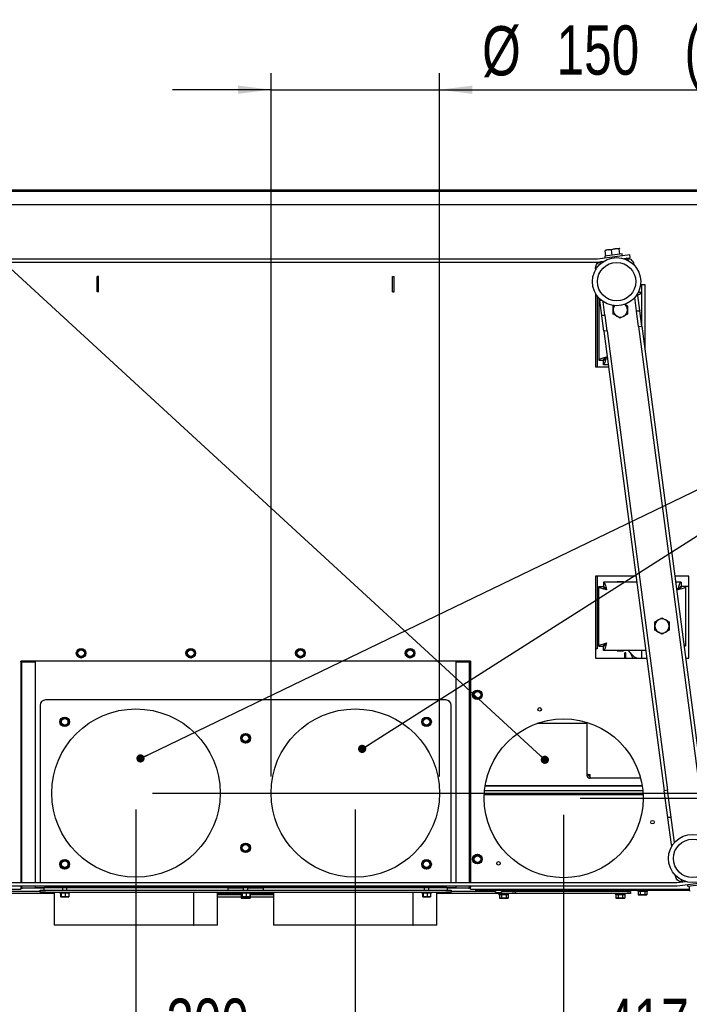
# Paper-space layout 'bovenaanzicht' of a CAD drawing. Header units: millimetres. Extents: x 21 to 204, y 7 to 289.
# Tile 3 of 19: x 75 to 115, y 40 to 100. Entities that reach past the tile are written whole.
import ezdxf

# ---------------------------------------------------------------- set-up
doc = ezdxf.new("R2010")
doc.units = ezdxf.units.MM
doc.layers.add('MATEN', color=7, linetype='Continuous')
doc.styles.add('SLDTEXTSTYLE4', font='TXT', dxfattribs={"width": 0.75})
doc.dimstyles.new('SLDDIMSTYLE4', dxfattribs={"dimtxt": 3, "dimasz": 2, "dimexe": 0, "dimexo": 0.0625, "dimgap": 0.75, "dimtad": 1, "dimdec": 0, "dimlfac": 15, "dimrnd": 1e-09, "dimzin": 12, "dimdsep": 46, "dimtxsty": 'SLDTEXTSTYLE4', "dimsah": 1, "dimcen": 0.09, "dimadec": 0, "dimazin": 3, "dimtfac": 1, "dimtmove": 0, "dimatfit": 0, "dimfxl": 0, "dimfrac": 2, "dimtolj": 1, "dimtzin": 12, "dimarcsym": 0})
doc.dimstyles.new('SLDDIMSTYLE5', dxfattribs={"dimtxt": 3, "dimasz": 2, "dimexe": 0, "dimexo": 0.0625, "dimgap": 0.75, "dimtad": 1, "dimdec": 0, "dimlfac": 15, "dimrnd": 1e-09, "dimzin": 12, "dimdsep": 46, "dimtxsty": 'SLDTEXTSTYLE4', "dimsah": 1, "dimcen": 0.09, "dimadec": 0, "dimazin": 3, "dimtfac": 1, "dimtofl": 0, "dimtmove": 0, "dimatfit": 3, "dimfxl": 0, "dimfrac": 2, "dimtolj": 1, "dimtzin": 12, "dimarcsym": 0})
doc.dimstyles.new('SLDDIMSTYLE6', dxfattribs={"dimtxt": 0.18, "dimasz": 0.5, "dimexe": 0, "dimexo": 0.0625, "dimgap": 0, "dimtad": 0, "dimtih": 1, "dimtoh": 1, "dimdec": 0, "dimrnd": 1e-09, "dimzin": 0, "dimdsep": 46, "dimtxsty": 'Standard', "dimblk1": 'DOT', "dimblk2": 'DOT', "dimsah": 1, "dimcen": 0.09, "dimadec": 0, "dimazin": 0, "dimtfac": 0.5, "dimtdec": 0, "dimtofl": 0, "dimtmove": 0, "dimatfit": 3, "dimldrblk": 'DOT', "dimfxl": 0, "dimfrac": 2, "dimtolj": 1, "dimtzin": 0, "dimarcsym": 0})

# ---------------------------------------------------------------- blocks, each defined once
blk = doc.blocks.new('_D_58')
at = {"layer": 'MATEN'}
for p, q in [((81.674, 52.164), (81.674, 35.79)), ((95.007, 52.164), (95.007, 35.79)), ((81.674, 36.79), (75.674, 36.79)), ((81.674, 36.79), (95.007, 36.79)), ((95.007, 36.79), (101.007, 36.79))]:
    blk.add_line(p, q, dxfattribs=at)
for points in [[(81.674, 36.79), (79.674, 37.04), (79.674, 36.54)], [(95.007, 36.79), (97.007, 36.54), (97.007, 37.04)]]:
    blk.add_solid(points, dxfattribs=at)
at = {"layer": 'MATEN', "insert": (83.518, 40.657), "char_height": 3, "attachment_point": 1, "style": 'SLDTEXTSTYLE4'}
blk.add_mtext('200', dxfattribs=at)
blk = doc.blocks.new('_D_59')
at = {"layer": 'MATEN'}
for p, q in [((139.157, 53.164), (139.157, 63.432)), ((82.674, 53.164), (140.157, 53.164)), ((139.157, 53.164), (139.157, 47.248)), ((123.674, 47.248), (140.157, 47.248)), ((139.157, 47.248), (139.157, 41.248))]:
    blk.add_line(p, q, dxfattribs=at)
for points in [[(139.157, 53.164), (139.407, 55.164), (138.907, 55.164)], [(139.157, 47.248), (138.907, 45.248), (139.407, 45.248)]]:
    blk.add_solid(points, dxfattribs=at)
at = {"layer": 'MATEN', "insert": (135.29, 58.999), "char_height": 3, "attachment_point": 1, "rotation": 90, "style": 'SLDTEXTSTYLE4'}
blk.add_mtext('89', dxfattribs=at)
blk = doc.blocks.new('_D_60')
at = {"layer": 'MATEN'}
for p, q in [((95.007, 52.164), (95.007, 35.79)), ((122.807, 46.381), (122.807, 35.79)), ((95.007, 36.79), (122.807, 36.79))]:
    blk.add_line(p, q, dxfattribs=at)
for points in [[(95.007, 36.79), (97.007, 36.54), (97.007, 37.04)], [(122.807, 36.79), (120.807, 37.04), (120.807, 36.54)]]:
    blk.add_solid(points, dxfattribs=at)
at = {"layer": 'MATEN', "insert": (110.265, 40.657), "char_height": 3, "attachment_point": 1, "style": 'SLDTEXTSTYLE4'}
blk.add_mtext('417', dxfattribs=at)
blk = doc.blocks.new('_D_61')
at = {"layer": 'MATEN'}
for p, q in [((89.887, 54.164), (89.887, 96.963)), ((100.127, 54.164), (100.127, 96.963)), ((89.887, 95.963), (83.887, 95.963)), ((89.887, 95.963), (100.127, 95.963)), ((100.127, 95.963), (122.096, 95.963))]:
    blk.add_line(p, q, dxfattribs=at)
for points in [[(89.887, 95.963), (87.887, 96.213), (87.887, 95.713)], [(100.127, 95.963), (102.127, 95.713), (102.127, 96.213)]]:
    blk.add_solid(points, dxfattribs=at)
at = {"layer": 'MATEN', "char_height": 3, "attachment_point": 1, "style": 'SLDTEXTSTYLE4'}
for s, insert in [('(2x)', (115.025, 99.876)), ('%%c', (102.726, 99.83)), ('150', (107.25, 99.876))]:
    blk.add_mtext(s, dxfattribs=dict(at, insert=insert))
blk = doc.blocks.new('_D_62')
at = {"layer": 'MATEN'}
for p, q in [((69.007, 51.848), (69.007, 29.686)), ((107.674, 51.848), (107.674, 29.686)), ((69.007, 30.686), (107.674, 30.686))]:
    blk.add_line(p, q, dxfattribs=at)
for points in [[(69.007, 30.686), (71.007, 30.436), (71.007, 30.936)], [(107.674, 30.686), (105.674, 30.936), (105.674, 30.436)]]:
    blk.add_solid(points, dxfattribs=at)
at = {"layer": 'MATEN', "insert": (83.518, 34.554), "char_height": 3, "attachment_point": 1, "style": 'SLDTEXTSTYLE4'}
blk.add_mtext('580', dxfattribs=at)
blk = doc.blocks.new('_D_63')
at = {"layer": 'MATEN'}
for p, q in [((133.728, 52.848), (133.728, 58.848)), ((108.674, 52.848), (134.728, 52.848)), ((133.728, 47.248), (133.728, 52.848)), ((123.674, 47.248), (134.728, 47.248)), ((133.728, 47.248), (133.728, 37.505))]:
    blk.add_line(p, q, dxfattribs=at)
for points in [[(133.728, 52.848), (133.978, 54.848), (133.478, 54.848)], [(133.728, 47.248), (133.478, 45.248), (133.978, 45.248)]]:
    blk.add_solid(points, dxfattribs=at)
at = {"layer": 'MATEN', "insert": (129.861, 37.505), "char_height": 3, "attachment_point": 1, "rotation": 90, "style": 'SLDTEXTSTYLE4'}
blk.add_mtext('84', dxfattribs=at)
blk = doc.blocks.new('_D_64')
at = {"layer": 'MATEN'}
for p, q in [((69.007, 51.848), (69.007, 29.686)), ((53.874, 46.381), (53.874, 29.686)), ((53.874, 30.686), (47.874, 30.686)), ((53.874, 30.686), (69.007, 30.686)), ((69.007, 30.686), (75.007, 30.686))]:
    blk.add_line(p, q, dxfattribs=at)
for points in [[(53.874, 30.686), (51.874, 30.936), (51.874, 30.436)], [(69.007, 30.686), (71.007, 30.436), (71.007, 30.936)]]:
    blk.add_solid(points, dxfattribs=at)
at = {"layer": 'MATEN', "insert": (57.763, 34.554), "char_height": 3, "attachment_point": 1, "style": 'SLDTEXTSTYLE4'}
blk.add_mtext('227', dxfattribs=at)
blk = doc.blocks.new('_DOT')
at = {"color": 0, "linetype": 'ByBlock', "lineweight": -2}
blk.add_line((-0.5, 0), (-1, 0), dxfattribs=at)
at = {"color": 0, "linetype": 'ByBlock', "const_width": 0.5}
blk.add_lwpolyline([(-0.25, 0, 1), (0.25, 0, 1)], format="xyb", close=True, dxfattribs=at)

psp = doc.layouts.new('bovenaanzicht')

# ---------------------------------------------------------------- linework, layer by layer
at = {"color": 7, "linetype": 'Continuous', "lineweight": 25}
for p, q in [((54.991, 89.798), (121.691, 89.798)), ((120.474, 89.848), (56.207, 89.848)), ((120.802, 88.964), (55.879, 88.964)), ((110.394, 86.227), (110.82, 86.283)), ((110.82, 86.283), (111.082, 86.318)), ((111.054, 86.275), (110.82, 86.283)), ((111.09, 86.311), (111.082, 86.318)), ((111.089, 86.316), (111.085, 86.318)), ((109.734, 85.676), (111.697, 85.935)), ((111.231, 85.981), (110.173, 85.842)), ((110.173, 85.842), (110.187, 85.736)), ((110.244, 85.851), (110.202, 86.163)), ((110.226, 86.205), (110.223, 86.202)), ((110.394, 86.227), (110.226, 86.205)), ((110.596, 86.215), (110.394, 86.227)), ((110.637, 85.903), (110.596, 86.215)), ((111.095, 85.963), (111.054, 86.275)), ((111.245, 85.875), (111.231, 85.981)), ((111.329, 85.685), (111.484, 85.705)), ((111.484, 85.705), (111.723, 85.736)), ((111.723, 85.736), (111.697, 85.935)), ((66.961, 85.675), (109.72, 85.675)), ((66.961, 85.475), (109.72, 85.475)), ((109.76, 85.478), (109.963, 85.505)), ((109.963, 85.505), (110.118, 85.525)), ((111.932, 85.36), (111.883, 85.354)), ((111.932, 85.36), (111.938, 85.316)), ((79.307, 83.664), (79.307, 84.598)), ((79.407, 84.598), (79.307, 84.598)), ((79.407, 83.664), (79.407, 84.598)), ((97.274, 83.664), (97.274, 84.598)), ((97.274, 84.598), (97.374, 84.598)), ((97.374, 83.664), (97.374, 84.598)), ((109.619, 85.056), (109.669, 85.062)), ((109.619, 85.056), (109.625, 85.012)), ((112.624, 84.098), (112.353, 84.098)), ((112.424, 83.626), (112.424, 84.098)), ((112.624, 80.109), (112.624, 84.098)), ((79.407, 83.664), (79.307, 83.664)), ((97.274, 83.664), (97.374, 83.664)), ((109.624, 83.556), (109.624, 79.098)), ((109.707, 83.426), (109.707, 79.098)), ((109.824, 83.284), (109.824, 79.502)), ((112.106, 82.506), (112, 83.315)), ((112.185, 83.444), (112.092, 83.431)), ((112.17, 83.554), (112.185, 83.444)), ((112.305, 82.532), (112.185, 83.444)), ((112.424, 83.626), (112.199, 83.626)), ((112.424, 81.628), (112.424, 83.626)), ((109.857, 83.249), (109.871, 83.139)), ((109.871, 83.139), (109.964, 83.151)), ((109.991, 82.228), (109.871, 83.139)), ((110.19, 82.254), (110.083, 83.063)), ((110.691, 82.815), (110.73, 82.837)), ((111.389, 82.912), (111.557, 82.815)), ((110.19, 82.254), (109.991, 82.228)), ((109.991, 82.228), (109.994, 82.204)), ((110.193, 82.23), (109.994, 82.204)), ((110.118, 81.27), (109.994, 82.204)), ((110.19, 82.254), (110.193, 82.23)), ((110.316, 81.296), (110.193, 82.23)), ((111.124, 82.064), (110.907, 82.189)), ((111.557, 82.314), (111.341, 82.189)), ((112.106, 82.506), (112.305, 82.532)), ((112.106, 82.506), (112.11, 82.483)), ((112.11, 82.483), (112.308, 82.509)), ((112.233, 81.548), (112.11, 82.483)), ((112.305, 82.532), (112.308, 82.509)), ((112.431, 81.574), (112.308, 82.509)), ((112.233, 81.548), (112.431, 81.574)), ((112.233, 81.548), (115.914, 53.587)), ((112.431, 81.574), (116.112, 53.613)), ((110.316, 81.296), (110.118, 81.27)), ((110.118, 81.27), (113.799, 53.308)), ((110.316, 81.296), (113.997, 53.334)), ((109.624, 79.098), (110.403, 79.098)), ((109.824, 79.502), (110.091, 79.502)), ((110.095, 79.231), (110.095, 79.498)), ((110.386, 79.231), (110.095, 79.231)), ((109.624, 66.364), (109.624, 61.364)), ((112.08, 66.364), (109.624, 66.364)), ((109.707, 66.364), (109.707, 61.931)), ((110.095, 65.998), (110.095, 65.731)), ((112.128, 65.998), (110.095, 65.998)), ((110.924, 66.031), (111.324, 66.031)), ((110.924, 65.998), (110.924, 66.031)), ((111.324, 66.031), (111.324, 65.998)), ((115.291, 66.364), (114.433, 66.364)), ((114.819, 65.998), (114.482, 65.998)), ((114.819, 65.998), (114.819, 65.731)), ((115.291, 61.364), (115.291, 66.364)), ((109.824, 62.102), (109.824, 65.726)), ((109.824, 65.726), (110.091, 65.726)), ((115.091, 65.726), (114.824, 65.726)), ((115.091, 65.726), (115.091, 62.102)), ((115.291, 65.731), (115.101, 65.731)), ((113.223, 63.58), (113.439, 63.706)), ((113.656, 63.831), (113.873, 63.706)), ((109.707, 63.464), (109.824, 63.464)), ((109.824, 63.431), (109.707, 63.431)), ((113.656, 62.83), (113.439, 62.955)), ((114.089, 63.08), (113.873, 62.955)), ((78.224, 61.876), (78.107, 61.809)), ((78.341, 61.944), (78.224, 61.876)), ((78.457, 61.876), (78.341, 61.944)), ((78.574, 61.809), (78.457, 61.876)), ((84.891, 61.876), (84.774, 61.809)), ((85.007, 61.944), (84.891, 61.876)), ((85.124, 61.876), (85.007, 61.944)), ((85.241, 61.809), (85.124, 61.876)), ((91.557, 61.876), (91.441, 61.809)), ((91.674, 61.944), (91.557, 61.876)), ((91.791, 61.876), (91.674, 61.944)), ((91.907, 61.809), (91.791, 61.876)), ((98.224, 61.876), (98.107, 61.809)), ((98.341, 61.944), (98.224, 61.876)), ((98.457, 61.876), (98.341, 61.944)), ((98.574, 61.809), (98.457, 61.876)), ((109.707, 61.931), (109.624, 61.931)), ((109.824, 62.102), (110.091, 62.102)), ((110.095, 61.831), (110.095, 62.098)), ((112.677, 61.831), (110.095, 61.831)), ((110.937, 61.831), (110.937, 61.811)), ((110.937, 61.811), (111.311, 61.811)), ((111.311, 61.811), (111.311, 61.831)), ((111.591, 61.831), (111.957, 61.464)), ((111.591, 61.831), (111.724, 61.698)), ((112.424, 61.364), (112.424, 61.831)), ((115.091, 62.102), (114.994, 62.102)), ((102.007, 61.181), (74.674, 61.181)), ((74.674, 61.181), (74.674, 47.713)), ((74.674, 61.141), (74.741, 61.141)), ((74.741, 47.713), (74.741, 61.141)), ((74.781, 61.141), (74.741, 61.141)), ((74.781, 61.141), (75.541, 61.141)), ((75.541, 61.141), (75.541, 47.713)), ((78.107, 61.674), (78.107, 61.54)), ((78.107, 61.54), (78.224, 61.472)), ((78.224, 61.472), (78.341, 61.405)), ((78.341, 61.405), (78.457, 61.472)), ((78.457, 61.472), (78.574, 61.54)), ((78.574, 61.54), (78.574, 61.674)), ((84.774, 61.674), (84.774, 61.54)), ((84.774, 61.54), (84.891, 61.472)), ((84.891, 61.472), (85.007, 61.405)), ((85.007, 61.405), (85.124, 61.472)), ((85.124, 61.472), (85.241, 61.54)), ((85.241, 61.54), (85.241, 61.674)), ((91.441, 61.674), (91.441, 61.54)), ((91.441, 61.54), (91.557, 61.472)), ((91.557, 61.472), (91.674, 61.405)), ((91.674, 61.405), (91.791, 61.472)), ((91.791, 61.472), (91.907, 61.54)), ((91.907, 61.54), (91.907, 61.674)), ((98.107, 61.674), (98.107, 61.54)), ((98.107, 61.54), (98.224, 61.472)), ((98.224, 61.472), (98.341, 61.405)), ((98.341, 61.405), (98.457, 61.472)), ((98.457, 61.472), (98.574, 61.54)), ((98.574, 61.54), (98.574, 61.674)), ((101.141, 47.713), (101.141, 61.141)), ((101.141, 61.141), (101.901, 61.141)), ((101.941, 61.141), (101.901, 61.141)), ((101.941, 61.141), (101.941, 47.713)), ((101.941, 61.141), (102.007, 61.141)), ((102.007, 61.181), (102.007, 47.713)), ((109.624, 61.364), (112.738, 61.364)), ((111.457, 61.698), (111.391, 61.698)), ((111.391, 61.364), (111.391, 61.698)), ((111.457, 61.364), (111.457, 61.698)), ((111.724, 61.698), (111.891, 61.364)), ((111.957, 61.464), (112.191, 61.364)), ((111.957, 61.464), (112.057, 61.364)), ((111.991, 61.431), (111.991, 61.364)), ((115.092, 61.364), (115.291, 61.364)), ((102.317, 59.343), (102.201, 59.276)), ((102.434, 59.41), (102.317, 59.343)), ((102.551, 59.343), (102.434, 59.41)), ((102.667, 59.276), (102.551, 59.343)), ((100.507, 58.831), (76.174, 58.831)), ((102.201, 59.141), (102.201, 59.006)), ((102.201, 59.006), (102.317, 58.939)), ((102.317, 58.939), (102.434, 58.872)), ((102.434, 58.872), (102.551, 58.939)), ((102.551, 58.939), (102.667, 59.006)), ((102.667, 59.006), (102.667, 59.141)), ((75.841, 58.498), (75.841, 47.831)), ((100.841, 47.831), (100.841, 58.498)), ((77.224, 57.7), (77.107, 57.632)), ((77.107, 57.632), (77.107, 57.498)), ((77.341, 57.767), (77.224, 57.7)), ((77.457, 57.7), (77.341, 57.767)), ((77.574, 57.632), (77.457, 57.7)), ((77.574, 57.498), (77.574, 57.632)), ((99.224, 57.7), (99.107, 57.632)), ((99.107, 57.632), (99.107, 57.498)), ((99.341, 57.767), (99.224, 57.7)), ((99.457, 57.7), (99.341, 57.767)), ((99.574, 57.632), (99.457, 57.7)), ((99.574, 57.498), (99.574, 57.632)), ((77.107, 57.363), (77.224, 57.296)), ((77.224, 57.296), (77.341, 57.228)), ((77.341, 57.228), (77.457, 57.296)), ((77.457, 57.296), (77.574, 57.363)), ((99.107, 57.363), (99.224, 57.296)), ((99.224, 57.296), (99.341, 57.228)), ((99.341, 57.228), (99.457, 57.296)), ((99.457, 57.296), (99.574, 57.363)), ((109.091, 57.398), (106.043, 57.398)), ((109.091, 57.469), (109.091, 54.311)), ((88.224, 56.7), (88.107, 56.632)), ((88.107, 56.632), (88.107, 56.498)), ((88.107, 56.363), (88.224, 56.296)), ((88.341, 56.767), (88.224, 56.7)), ((88.457, 56.7), (88.341, 56.767)), ((88.574, 56.632), (88.457, 56.7)), ((88.457, 56.296), (88.574, 56.363)), ((88.574, 56.498), (88.574, 56.632)), ((88.224, 56.296), (88.341, 56.228)), ((88.341, 56.228), (88.457, 56.296)), ((109.091, 54.311), (109.091, 54.264)), ((109.091, 54.264), (109.191, 54.264)), ((109.191, 54.28), (109.191, 54.264)), ((109.291, 54.064), (109.291, 54.264)), ((112.352, 54.064), (109.291, 54.064)), ((112.452, 53.578), (102.896, 53.578)), ((112.451, 53.582), (102.897, 53.582)), ((112.446, 53.611), (102.901, 53.611)), ((113.997, 53.334), (113.799, 53.308)), ((114.212, 51.698), (113.997, 53.334)), ((112.503, 53.054), (102.845, 53.054)), ((112.503, 53.051), (102.845, 53.051)), ((112.486, 53.298), (102.861, 53.298)), ((112.486, 53.304), (102.862, 53.304)), ((114.014, 51.672), (113.799, 53.308)), ((114.212, 51.698), (114.014, 51.672)), ((114.016, 51.661), (114.014, 51.672)), ((114.214, 51.687), (114.016, 51.661)), ((114.231, 50.025), (114.016, 51.661)), ((114.214, 51.687), (114.212, 51.698)), ((114.416, 50.153), (114.214, 51.687)), ((88.224, 50.033), (88.107, 49.966)), ((88.107, 49.966), (88.107, 49.831)), ((88.341, 50.1), (88.224, 50.033)), ((88.457, 50.033), (88.341, 50.1)), ((88.574, 49.966), (88.457, 50.033)), ((88.574, 49.831), (88.574, 49.966)), ((114.231, 50.025), (114.324, 50.037)), ((114.246, 49.915), (114.231, 50.025)), ((88.107, 49.696), (88.224, 49.629)), ((88.224, 49.629), (88.341, 49.562)), ((88.341, 49.562), (88.457, 49.629)), ((88.457, 49.629), (88.574, 49.696)), ((102.317, 49.35), (102.201, 49.282)), ((102.201, 49.148), (102.201, 49.013)), ((102.434, 49.417), (102.317, 49.35)), ((102.551, 49.35), (102.434, 49.417)), ((102.667, 49.282), (102.551, 49.35)), ((102.667, 49.013), (102.667, 49.148)), ((77.224, 49.033), (77.107, 48.966)), ((77.107, 48.966), (77.107, 48.831)), ((77.107, 48.696), (77.224, 48.629)), ((77.341, 49.1), (77.224, 49.033)), ((77.224, 48.629), (77.341, 48.562)), ((77.457, 49.033), (77.341, 49.1)), ((77.341, 48.562), (77.457, 48.629)), ((77.574, 48.966), (77.457, 49.033)), ((77.457, 48.629), (77.574, 48.696)), ((77.574, 48.831), (77.574, 48.966)), ((99.224, 49.033), (99.107, 48.966)), ((99.107, 48.966), (99.107, 48.831)), ((99.107, 48.696), (99.224, 48.629)), ((99.341, 49.1), (99.224, 49.033)), ((99.224, 48.629), (99.341, 48.562)), ((99.457, 49.033), (99.341, 49.1)), ((99.341, 48.562), (99.457, 48.629)), ((99.574, 48.966), (99.457, 49.033)), ((99.457, 48.629), (99.574, 48.696)), ((99.574, 48.831), (99.574, 48.966)), ((102.201, 49.013), (102.317, 48.946)), ((102.317, 48.946), (102.434, 48.878)), ((102.434, 48.878), (102.551, 48.946)), ((102.551, 48.946), (102.667, 49.013)), ((114.483, 48.108), (114.478, 48.152)), ((114.483, 48.108), (114.519, 48.113)), ((62.144, 47.713), (114.537, 47.713)), ((62.144, 47.513), (114.537, 47.513)), ((74.674, 47.513), (74.674, 47.448)), ((74.741, 47.481), (74.674, 47.481)), ((74.674, 47.448), (74.674, 47.314)), ((74.741, 47.381), (74.674, 47.381)), ((74.741, 47.481), (74.741, 47.513)), ((74.741, 47.381), (74.741, 47.481)), ((74.741, 47.381), (74.781, 47.381)), ((75.541, 47.381), (74.781, 47.381)), ((75.541, 47.513), (75.541, 47.381)), ((101.141, 47.398), (75.541, 47.398)), ((76.088, 47.381), (75.541, 47.381)), ((76.074, 47.344), (76.074, 47.318)), ((76.174, 47.498), (100.507, 47.498)), ((77.201, 47.398), (77.201, 47.264)), ((77.481, 47.264), (77.481, 47.398)), ((88.201, 47.381), (87.259, 47.381)), ((87.274, 47.318), (87.274, 47.344)), ((88.201, 47.398), (88.201, 47.264)), ((88.481, 47.264), (88.481, 47.398)), ((89.422, 47.381), (88.481, 47.381)), ((89.407, 47.344), (89.407, 47.318)), ((99.201, 47.398), (99.201, 47.264)), ((99.481, 47.264), (99.481, 47.398)), ((101.141, 47.381), (100.593, 47.381)), ((100.607, 47.318), (100.607, 47.344)), ((101.141, 47.381), (101.141, 47.513)), ((101.901, 47.381), (101.141, 47.381)), ((101.901, 47.381), (101.941, 47.381)), ((101.941, 47.513), (101.941, 47.481)), ((102.007, 47.481), (101.941, 47.481)), ((101.941, 47.481), (101.941, 47.381)), ((102.007, 47.381), (101.941, 47.381)), ((102.007, 47.513), (102.007, 47.448)), ((102.007, 47.314), (102.007, 47.448)), ((114.551, 47.714), (114.932, 47.764)), ((114.577, 47.515), (116.871, 47.817)), ((114.932, 47.764), (115.086, 47.784)), ((115.195, 47.597), (115.209, 47.491)), ((115.209, 47.491), (116.267, 47.63)), ((115.279, 47.5), (115.32, 47.188)), ((61.377, 47.314), (74.674, 47.314)), ((76.707, 47.048), (72.141, 47.048)), ((75.841, 47.181), (73.18, 47.181)), ((75.841, 47.131), (75.841, 47.264)), ((75.841, 47.264), (76.174, 47.264)), ((76.174, 47.131), (75.841, 47.131)), ((76.174, 47.264), (100.507, 47.264)), ((76.174, 47.131), (100.507, 47.131)), ((76.707, 47.131), (76.707, 45.131)), ((77.047, 47.131), (77.047, 47.064)), ((77.612, 47.064), (77.047, 47.064)), ((77.091, 47.064), (77.091, 46.857)), ((77.109, 46.848), (77.091, 46.857)), ((77.127, 46.857), (77.109, 46.848)), ((77.109, 46.848), (77.251, 46.848)), ((77.127, 47.064), (77.127, 46.857)), ((77.376, 46.857), (77.251, 46.848)), ((77.251, 46.848), (77.483, 46.848)), ((77.376, 47.064), (77.376, 46.857)), ((77.483, 46.848), (77.376, 46.857)), ((77.59, 46.857), (77.483, 46.848)), ((77.483, 46.848), (77.574, 46.848)), ((77.572, 46.848), (77.59, 46.857)), ((77.59, 47.064), (77.59, 46.857)), ((77.634, 47.064), (77.612, 47.064)), ((77.634, 47.064), (77.634, 47.131)), ((85.183, 47.131), (85.183, 45.131)), ((85.189, 45.131), (85.189, 47.131)), ((86.641, 45.131), (86.641, 47.131)), ((88.091, 47.048), (86.641, 47.048)), ((88.091, 46.981), (86.641, 46.981)), ((86.641, 46.848), (88.071, 46.848)), ((88.047, 47.131), (88.047, 47.064)), ((88.612, 47.064), (88.047, 47.064)), ((88.071, 46.981), (88.071, 46.774)), ((88.071, 46.774), (88.107, 46.764)), ((88.138, 46.764), (88.071, 46.774)), ((88.091, 47.064), (88.091, 46.857)), ((88.109, 46.848), (88.091, 46.857)), ((88.107, 46.764), (88.138, 46.764)), ((88.127, 46.857), (88.109, 46.848)), ((88.109, 46.848), (88.251, 46.848)), ((88.127, 47.064), (88.127, 46.857)), ((88.206, 46.774), (88.138, 46.764)), ((88.138, 46.764), (88.341, 46.764)), ((88.206, 46.848), (88.206, 46.774)), ((88.376, 46.857), (88.251, 46.848)), ((88.251, 46.848), (88.483, 46.848)), ((88.475, 46.774), (88.341, 46.764)), ((88.341, 46.764), (88.543, 46.764)), ((88.376, 47.064), (88.376, 46.857)), ((88.483, 46.848), (88.376, 46.857)), ((88.475, 46.848), (88.475, 46.774)), ((88.543, 46.764), (88.475, 46.774)), ((88.59, 46.857), (88.483, 46.848)), ((88.483, 46.848), (88.574, 46.848)), ((88.61, 46.774), (88.543, 46.764)), ((88.543, 46.764), (88.574, 46.764)), ((88.572, 46.848), (88.59, 46.857)), ((88.574, 46.764), (88.61, 46.774)), ((88.59, 47.064), (88.59, 46.857)), ((90.041, 47.048), (88.59, 47.048)), ((90.041, 46.981), (88.59, 46.981)), ((88.61, 46.981), (88.61, 46.774)), ((88.61, 46.848), (90.041, 46.848)), ((88.634, 47.064), (88.612, 47.064)), ((88.634, 47.064), (88.634, 47.131)), ((90.041, 47.131), (90.041, 45.131)), ((98.516, 47.131), (98.516, 45.131)), ((98.522, 45.131), (98.522, 47.131)), ((99.047, 47.131), (99.047, 47.064)), ((99.612, 47.064), (99.047, 47.064)), ((99.091, 47.064), (99.091, 46.857)), ((99.109, 46.848), (99.091, 46.857)), ((99.127, 46.857), (99.109, 46.848)), ((99.109, 46.848), (99.251, 46.848)), ((99.127, 47.064), (99.127, 46.857)), ((99.376, 46.857), (99.251, 46.848)), ((99.251, 46.848), (99.483, 46.848)), ((99.376, 47.064), (99.376, 46.857)), ((99.483, 46.848), (99.376, 46.857)), ((99.59, 46.857), (99.483, 46.848)), ((99.483, 46.848), (99.574, 46.848)), ((99.572, 46.848), (99.59, 46.857)), ((99.59, 47.064), (99.59, 46.857)), ((99.634, 47.064), (99.612, 47.064)), ((99.634, 47.064), (99.634, 47.131)), ((99.974, 45.131), (99.974, 47.131)), ((104.541, 47.048), (99.974, 47.048)), ((100.507, 47.264), (100.841, 47.264)), ((100.841, 47.131), (100.507, 47.131)), ((100.841, 47.264), (100.841, 47.131)), ((103.501, 47.181), (100.841, 47.181)), ((102.007, 47.314), (115.304, 47.314)), ((102.341, 47.181), (102.341, 47.314)), ((102.807, 47.248), (102.341, 47.248)), ((102.807, 47.248), (102.807, 47.314)), ((102.807, 47.248), (103.074, 47.248)), ((103.074, 47.314), (103.074, 47.248)), ((103.074, 47.248), (104.689, 47.248)), ((103.747, 47.048), (103.747, 46.981)), ((104.334, 46.981), (103.747, 46.981)), ((103.771, 46.981), (103.771, 46.774)), ((103.771, 46.774), (103.807, 46.764)), ((103.838, 46.764), (103.771, 46.774)), ((103.807, 46.764), (103.838, 46.764)), ((103.906, 46.774), (103.838, 46.764)), ((103.838, 46.764), (104.041, 46.764)), ((103.906, 46.981), (103.906, 46.774)), ((104.541, 47.181), (103.931, 47.181)), ((104.175, 46.774), (104.041, 46.764)), ((104.041, 46.764), (104.243, 46.764)), ((104.175, 46.981), (104.175, 46.774)), ((104.243, 46.764), (104.175, 46.774)), ((104.181, 47.181), (104.181, 47.248)), ((104.31, 46.774), (104.243, 46.764)), ((104.243, 46.764), (104.274, 46.764)), ((104.274, 46.764), (104.31, 46.774)), ((104.31, 46.981), (104.31, 46.774)), ((104.334, 46.981), (104.334, 47.048)), ((104.541, 47.181), (104.741, 47.181)), ((104.741, 47.048), (104.541, 47.048)), ((104.689, 47.314), (104.689, 47.248)), ((104.689, 47.248), (111.992, 47.248)), ((104.741, 47.181), (104.741, 47.048)), ((111.541, 47.181), (104.741, 47.181)), ((111.541, 47.048), (104.741, 47.048)), ((109.874, 47.219), (109.874, 47.248)), ((109.874, 47.181), (109.874, 47.219)), ((109.946, 47.309), (109.946, 47.314)), ((109.946, 47.309), (110.301, 47.309)), ((110.007, 47.181), (110.007, 47.248)), ((110.121, 47.219), (110.168, 47.181)), ((110.597, 47.181), (110.644, 47.219)), ((110.828, 47.048), (110.828, 46.981)), ((111.414, 46.981), (110.828, 46.981)), ((110.852, 46.981), (110.852, 46.774)), ((110.852, 46.774), (110.888, 46.764)), ((110.919, 46.764), (110.852, 46.774)), ((110.888, 46.764), (110.919, 46.764)), ((110.986, 46.774), (110.919, 46.764)), ((110.919, 46.764), (111.121, 46.764)), ((110.981, 47.248), (110.981, 47.181)), ((110.986, 46.981), (110.986, 46.774)), ((111.256, 46.774), (111.121, 46.764)), ((111.121, 46.764), (111.323, 46.764)), ((111.256, 46.981), (111.256, 46.774)), ((111.323, 46.764), (111.256, 46.774)), ((111.261, 47.181), (111.261, 47.248)), ((111.39, 46.774), (111.323, 46.764)), ((111.323, 46.764), (111.354, 46.764)), ((111.354, 46.764), (111.39, 46.774)), ((111.39, 46.981), (111.39, 46.774)), ((111.414, 46.981), (111.414, 47.048)), ((111.541, 47.181), (111.741, 47.181)), ((111.741, 47.048), (111.541, 47.048)), ((111.741, 47.181), (111.741, 47.048)), ((111.992, 47.314), (111.992, 47.248)), ((111.992, 47.248), (115.313, 47.248)), ((112.181, 47.248), (112.181, 47.181)), ((112.767, 47.181), (112.181, 47.181)), ((112.204, 47.181), (112.204, 46.974)), ((112.204, 46.974), (112.241, 46.964)), ((112.272, 46.964), (112.204, 46.974)), ((112.241, 46.964), (112.272, 46.964)), ((112.339, 46.974), (112.272, 46.964)), ((112.272, 46.964), (112.474, 46.964)), ((112.339, 47.181), (112.339, 46.974)), ((112.609, 46.974), (112.474, 46.964)), ((112.474, 46.964), (112.676, 46.964)), ((112.609, 47.181), (112.609, 46.974)), ((112.676, 46.964), (112.609, 46.974)), ((112.743, 46.974), (112.676, 46.964)), ((112.676, 46.964), (112.707, 46.964)), ((112.707, 46.964), (112.743, 46.974)), ((112.743, 47.181), (112.743, 46.974)), ((112.767, 47.181), (112.767, 47.248)), ((85.183, 45.131), (76.707, 45.131)), ((85.183, 45.131), (85.189, 45.131)), ((86.641, 45.131), (85.189, 45.131)), ((98.516, 45.131), (90.041, 45.131)), ((98.516, 45.131), (98.522, 45.131)), ((99.974, 45.131), (98.522, 45.131))]:
    psp.add_line(p, q, dxfattribs=at)
at = {"color": 7, "linetype": 'Continuous', "lineweight": 25, "flags": 128}
for points in [[(74.674, 61.141), (74.676, 61.162), (74.682, 61.181)], [(101.999, 61.181), (102.005, 61.162), (102.007, 61.141)], [(75.841, 47.831), (75.847, 47.766), (75.862, 47.713)], [(76.075, 47.513), (76.109, 47.504), (76.174, 47.498)], [(100.507, 47.498), (100.572, 47.504), (100.606, 47.513)], [(100.819, 47.713), (100.834, 47.766), (100.841, 47.831)]]:
    psp.add_lwpolyline(points, dxfattribs=at)
at = {"color": 7, "linetype": 'Continuous', "lineweight": 25}
for centre, radius in [((110.898, 84.283), 1.467), ((110.898, 84.283), 1.167), ((78.341, 61.674), 0.293), ((78.341, 61.674), 0.2), ((85.007, 61.674), 0.293), ((85.007, 61.674), 0.2), ((91.674, 61.674), 0.293), ((91.674, 61.674), 0.2), ((98.341, 61.674), 0.293), ((98.341, 61.674), 0.2), ((102.434, 59.141), 0.293), ((102.434, 59.141), 0.2), ((106.224, 58.257), 0.107), ((77.341, 57.498), 0.293), ((77.341, 57.498), 0.2), ((99.341, 57.498), 0.293), ((99.341, 57.498), 0.2), ((107.674, 52.848), 4.833), ((88.341, 56.498), 0.293), ((88.341, 56.498), 0.2), ((113.083, 51.398), 0.107), ((115.518, 49.186), 1.467), ((115.518, 49.186), 1.167), ((88.341, 49.831), 0.293), ((88.341, 49.831), 0.2), ((102.434, 49.148), 0.293), ((102.434, 49.148), 0.2), ((77.341, 48.831), 0.293), ((77.341, 48.831), 0.2), ((99.341, 48.831), 0.293), ((99.341, 48.831), 0.2), ((103.714, 48.888), 0.107)]:
    psp.add_circle(centre, radius, dxfattribs=at)
for centre, radius, start, end in [((109.72, 85.782), 0.107, 270, 277.5), ((109.72, 85.782), 0.307, 270, 277.5), ((111.124, 82.564), 0.433, 143.62818, 180), ((111.124, 82.564), 0.433, 0, 51.37182), ((111.124, 82.564), 0.433, 180, 240), ((111.124, 82.564), 0.433, 240, 300), ((111.124, 82.564), 0.433, 300, 0), ((113.656, 63.33), 0.433, 120, 180), ((113.656, 63.33), 0.433, 60, 120), ((113.656, 63.33), 0.433, 360, 60), ((113.656, 63.33), 0.433, 180, 240), ((113.656, 63.33), 0.433, 240, 300), ((113.656, 63.33), 0.433, 300, 360), ((78.341, 61.674), 0.233, 120, 180), ((78.341, 61.674), 0.233, 60, 120), ((78.341, 61.674), 0.233, 360, 60), ((85.007, 61.674), 0.233, 120, 180), ((85.007, 61.674), 0.233, 60, 120), ((85.007, 61.674), 0.233, 360, 60), ((91.674, 61.674), 0.233, 120, 180), ((91.674, 61.674), 0.233, 60, 120), ((91.674, 61.674), 0.233, 360, 60), ((98.341, 61.674), 0.233, 120, 180), ((98.341, 61.674), 0.233, 60, 120), ((98.341, 61.674), 0.233, 360, 60), ((74.781, 61.141), 0.04, 90, 180), ((78.341, 61.674), 0.233, 180, 240), ((78.341, 61.674), 0.233, 240, 300), ((78.341, 61.674), 0.233, 300, 360), ((85.007, 61.674), 0.233, 180, 240), ((85.007, 61.674), 0.233, 240, 300), ((85.007, 61.674), 0.233, 300, 360), ((91.674, 61.674), 0.233, 180, 240), ((91.674, 61.674), 0.233, 240, 300), ((91.674, 61.674), 0.233, 300, 360), ((98.341, 61.674), 0.233, 180, 240), ((98.341, 61.674), 0.233, 240, 300), ((98.341, 61.674), 0.233, 300, 360), ((101.901, 61.141), 0.04, 0, 90), ((102.434, 59.141), 0.233, 120, 180), ((102.434, 59.141), 0.233, 60, 120), ((102.434, 59.141), 0.233, 360, 60), ((76.174, 58.498), 0.333, 90, 180), ((100.507, 58.498), 0.333, 0, 90), ((102.434, 59.141), 0.233, 180, 240), ((102.434, 59.141), 0.233, 240, 300), ((102.434, 59.141), 0.233, 300, 360), ((77.341, 57.498), 0.233, 120, 180), ((77.341, 57.498), 0.233, 60, 120), ((77.341, 57.498), 0.233, 0, 60), ((99.341, 57.498), 0.233, 120, 180), ((99.341, 57.498), 0.233, 60, 120), ((99.341, 57.498), 0.233, 0, 60), ((77.341, 57.498), 0.233, 180, 240), ((77.341, 57.498), 0.233, 240, 300), ((77.341, 57.498), 0.233, 300, 0), ((99.341, 57.498), 0.233, 180, 240), ((99.341, 57.498), 0.233, 240, 300), ((99.341, 57.498), 0.233, 300, 0), ((88.341, 56.498), 0.233, 120, 180), ((88.341, 56.498), 0.233, 180, 240), ((88.341, 56.498), 0.233, 60, 120), ((88.341, 56.498), 0.233, 0, 60), ((88.341, 56.498), 0.233, 300, 0), ((88.341, 56.498), 0.233, 240, 300), ((88.341, 49.831), 0.233, 120, 180), ((88.341, 49.831), 0.233, 180, 240), ((88.341, 49.831), 0.233, 60, 120), ((88.341, 49.831), 0.233, 0, 60), ((88.341, 49.831), 0.233, 300, 0), ((88.341, 49.831), 0.233, 240, 300), ((102.434, 49.148), 0.233, 120, 180), ((102.434, 49.148), 0.233, 180, 240), ((102.434, 49.148), 0.233, 60, 120), ((102.434, 49.148), 0.233, 360, 60), ((102.434, 49.148), 0.233, 300, 360), ((77.341, 48.831), 0.233, 120, 180), ((77.341, 48.831), 0.233, 180, 240), ((77.341, 48.831), 0.233, 60, 120), ((77.341, 48.831), 0.233, 240, 300), ((77.341, 48.831), 0.233, 0, 60), ((77.341, 48.831), 0.233, 300, 0), ((99.341, 48.831), 0.233, 120, 180), ((99.341, 48.831), 0.233, 180, 240), ((99.341, 48.831), 0.233, 60, 120), ((99.341, 48.831), 0.233, 240, 300), ((99.341, 48.831), 0.233, 0, 60), ((99.341, 48.831), 0.233, 300, 0), ((102.434, 49.148), 0.233, 240, 300), ((76.127, 47.344), 0.0533, 90, 180), ((87.221, 47.344), 0.0533, 360, 90), ((89.461, 47.344), 0.0533, 90, 180), ((100.554, 47.344), 0.0533, 360, 90), ((114.537, 47.819), 0.107, 270, 277.5), ((114.537, 47.819), 0.307, 270, 277.5), ((76.127, 47.318), 0.0533, 180, 270), ((87.221, 47.318), 0.0533, 270, 360), ((89.461, 47.318), 0.0533, 180, 270), ((100.554, 47.318), 0.0533, 270, 360), ((103.074, 47.381), 0.133, 210, 270), ((103.466, 47.231), 0.0167, 90, 226.39718), ((103.716, 47.493), 0.379, 226.39718, 313.60282), ((103.966, 47.231), 0.0167, 313.60282, 90), ((110.132, 47.231), 0.0167, 90, 226.39718), ((110.632, 47.231), 0.0167, 313.60282, 90)]:
    psp.add_arc(centre, radius, start, end, dxfattribs=at)
for points, knots in [([(110.82, 86.283), (110.815, 86.282), (110.737, 86.272), (110.664, 86.242), (110.596, 86.215)], [0, 0, 0, 0, 0.070215, 1, 1, 1, 1]), ([(111.082, 86.318), (111.079, 86.317), (111.069, 86.314), (111.061, 86.292), (111.054, 86.275)], [0, 0, 0, 0, 0.21268, 1, 1, 1, 1]), ([(110.394, 86.227), (110.39, 86.226), (110.323, 86.217), (110.261, 86.189), (110.202, 86.163)], [0, 0, 0, 0, 0.0702148, 1, 1, 1, 1]), ([(110.202, 86.163), (110.209, 86.18), (110.217, 86.202), (110.228, 86.205), (110.23, 86.205)], [0, 0, 0, 0, 0.7873196, 1, 1, 1, 1]), ([(111.484, 85.705), (111.531, 85.706), (111.626, 85.709), (111.758, 85.65), (111.863, 85.553), (111.917, 85.448), (111.929, 85.381), (111.932, 85.36)], [0, 0, 0, 0, 0.224856, 0.44975, 0.674644, 0.899538, 1, 1, 1, 1]), ([(111.628, 85.542), (111.617, 85.562), (111.584, 85.626), (111.535, 85.692), (111.501, 85.701), (111.484, 85.705)], [0, 0, 0, 0, 0.1965427, 0.5982714, 1, 1, 1, 1]), ([(109.619, 85.056), (109.618, 85.103), (109.615, 85.198), (109.674, 85.331), (109.771, 85.435), (109.876, 85.489), (109.943, 85.501), (109.963, 85.505)], [0, 0, 0, 0, 0.224856, 0.44975, 0.674643, 0.899537, 1, 1, 1, 1]), ([(109.963, 85.505), (109.948, 85.496), (109.918, 85.479), (109.887, 85.403), (109.872, 85.333), (109.867, 85.311)], [0, 0, 0, 0, 0.4031718, 0.8063436, 1, 1, 1, 1]), ([(112.178, 83.494), (112.216, 83.505), (112.308, 83.533), (112.402, 83.577), (112.417, 83.61), (112.424, 83.626)], [0, 0, 0, 0, 0.264539, 0.632269, 1, 1, 1, 1]), ([(110.691, 82.564), (110.691, 82.633), (110.691, 82.718), (110.691, 82.799), (110.691, 82.815)], [0, 0, 0, 0, 0.813477, 1, 1, 1, 1]), ([(111.557, 82.815), (111.557, 82.799), (111.557, 82.718), (111.557, 82.633), (111.557, 82.564)], [0, 0, 0, 0, 0.186523, 1, 1, 1, 1]), ([(110.691, 82.314), (110.691, 82.379), (110.691, 82.462), (110.691, 82.546), (110.691, 82.564)], [0, 0, 0, 0, 0.78732, 1, 1, 1, 1]), ([(110.907, 82.189), (110.902, 82.192), (110.829, 82.234), (110.757, 82.276), (110.691, 82.314)], [0, 0, 0, 0, 0.0702148, 1, 1, 1, 1]), ([(111.341, 82.189), (111.335, 82.186), (111.262, 82.144), (111.191, 82.102), (111.124, 82.064)], [0, 0, 0, 0, 0.070215, 1, 1, 1, 1]), ([(111.557, 82.564), (111.557, 82.546), (111.557, 82.462), (111.557, 82.379), (111.557, 82.314)], [0, 0, 0, 0, 0.21268, 1, 1, 1, 1]), ([(110.291, 79.698), (110.236, 79.683), (110.128, 79.654), (109.984, 79.611), (109.878, 79.567), (109.83, 79.531), (109.825, 79.51), (109.824, 79.502)], [0, 0, 0, 0, 0.222211, 0.44444, 0.666669, 0.888898, 1, 1, 1, 1]), ([(110.291, 79.698), (110.262, 79.68), (110.206, 79.645), (110.139, 79.594), (110.098, 79.547), (110.093, 79.516), (110.091, 79.502)], [0, 0, 0, 0, 0.276293, 0.529552, 0.78275, 1, 1, 1, 1]), ([(110.291, 65.531), (110.236, 65.545), (110.128, 65.574), (109.984, 65.618), (109.878, 65.661), (109.83, 65.697), (109.825, 65.719), (109.824, 65.726)], [0, 0, 0, 0, 0.222211, 0.44444, 0.666669, 0.888898, 1, 1, 1, 1]), ([(110.291, 65.531), (110.262, 65.549), (110.206, 65.584), (110.139, 65.634), (110.098, 65.682), (110.093, 65.712), (110.091, 65.726)], [0, 0, 0, 0, 0.276293, 0.529552, 0.78275, 1, 1, 1, 1]), ([(115.091, 65.726), (115.085, 65.712), (115.074, 65.683), (114.988, 65.639), (114.862, 65.596), (114.732, 65.56), (114.651, 65.538), (114.624, 65.531)], [0, 0, 0, 0, 0.222211, 0.44444, 0.666669, 0.888898, 1, 1, 1, 1]), ([(114.824, 65.726), (114.82, 65.708), (114.813, 65.674), (114.762, 65.623), (114.696, 65.576), (114.647, 65.545), (114.624, 65.531)], [0, 0, 0, 0, 0.276293, 0.529552, 0.78275, 1, 1, 1, 1]), ([(113.223, 63.33), (113.223, 63.399), (113.223, 63.484), (113.223, 63.565), (113.223, 63.58)], [0, 0, 0, 0, 0.813477, 1, 1, 1, 1]), ([(113.439, 63.706), (113.445, 63.709), (113.518, 63.751), (113.589, 63.792), (113.656, 63.831)], [0, 0, 0, 0, 0.070215, 1, 1, 1, 1]), ([(113.873, 63.706), (113.878, 63.703), (113.951, 63.66), (114.023, 63.619), (114.089, 63.58)], [0, 0, 0, 0, 0.070215, 1, 1, 1, 1]), ([(114.089, 63.58), (114.089, 63.565), (114.089, 63.484), (114.089, 63.399), (114.089, 63.33)], [0, 0, 0, 0, 0.186523, 1, 1, 1, 1]), ([(113.223, 63.08), (113.223, 63.145), (113.223, 63.228), (113.223, 63.312), (113.223, 63.33)], [0, 0, 0, 0, 0.78732, 1, 1, 1, 1]), ([(113.439, 62.955), (113.434, 62.958), (113.361, 63), (113.289, 63.042), (113.223, 63.08)], [0, 0, 0, 0, 0.0702148, 1, 1, 1, 1]), ([(113.873, 62.955), (113.868, 62.952), (113.794, 62.91), (113.723, 62.868), (113.656, 62.83)], [0, 0, 0, 0, 0.070215, 1, 1, 1, 1]), ([(114.089, 63.33), (114.089, 63.312), (114.089, 63.228), (114.089, 63.145), (114.089, 63.08)], [0, 0, 0, 0, 0.21268, 1, 1, 1, 1]), ([(78.107, 61.809), (78.107, 61.798), (78.107, 61.753), (78.107, 61.708), (78.107, 61.674)], [0, 0, 0, 0, 0.249165, 1, 1, 1, 1]), ([(78.574, 61.674), (78.574, 61.708), (78.574, 61.753), (78.574, 61.798), (78.574, 61.809)], [0, 0, 0, 0, 0.750835, 1, 1, 1, 1]), ([(84.774, 61.809), (84.774, 61.798), (84.774, 61.753), (84.774, 61.708), (84.774, 61.674)], [0, 0, 0, 0, 0.249165, 1, 1, 1, 1]), ([(85.241, 61.674), (85.241, 61.708), (85.241, 61.753), (85.241, 61.798), (85.241, 61.809)], [0, 0, 0, 0, 0.750835, 1, 1, 1, 1]), ([(91.441, 61.809), (91.441, 61.798), (91.441, 61.753), (91.441, 61.708), (91.441, 61.674)], [0, 0, 0, 0, 0.249165, 1, 1, 1, 1]), ([(91.907, 61.674), (91.907, 61.708), (91.907, 61.753), (91.907, 61.798), (91.907, 61.809)], [0, 0, 0, 0, 0.750835, 1, 1, 1, 1]), ([(98.107, 61.809), (98.107, 61.798), (98.107, 61.753), (98.107, 61.708), (98.107, 61.674)], [0, 0, 0, 0, 0.249165, 1, 1, 1, 1]), ([(98.574, 61.674), (98.574, 61.708), (98.574, 61.753), (98.574, 61.798), (98.574, 61.809)], [0, 0, 0, 0, 0.750835, 1, 1, 1, 1]), ([(110.291, 62.298), (110.276, 62.243), (110.247, 62.135), (110.204, 61.991), (110.16, 61.886), (110.124, 61.837), (110.102, 61.832), (110.095, 61.831)], [0, 0, 0, 0, 0.222211, 0.44444, 0.666669, 0.888898, 1, 1, 1, 1]), ([(110.291, 62.298), (110.272, 62.269), (110.238, 62.213), (110.187, 62.146), (110.14, 62.105), (110.109, 62.1), (110.095, 62.098)], [0, 0, 0, 0, 0.276293, 0.529552, 0.78275, 1, 1, 1, 1]), ([(114.983, 62.186), (115.011, 62.174), (115.076, 62.146), (115.085, 62.119), (115.091, 62.102)], [0, 0, 0, 0, 0.414155, 1, 1, 1, 1]), ([(102.201, 59.276), (102.201, 59.265), (102.201, 59.22), (102.201, 59.175), (102.201, 59.141)], [0, 0, 0, 0, 0.249165, 1, 1, 1, 1]), ([(102.667, 59.141), (102.667, 59.175), (102.667, 59.22), (102.667, 59.265), (102.667, 59.276)], [0, 0, 0, 0, 0.750835, 1, 1, 1, 1]), ([(77.107, 57.498), (77.107, 57.464), (77.107, 57.419), (77.107, 57.374), (77.107, 57.363)], [0, 0, 0, 0, 0.750835, 1, 1, 1, 1]), ([(77.574, 57.363), (77.574, 57.374), (77.574, 57.419), (77.574, 57.464), (77.574, 57.498)], [0, 0, 0, 0, 0.249165, 1, 1, 1, 1]), ([(99.107, 57.498), (99.107, 57.464), (99.107, 57.419), (99.107, 57.374), (99.107, 57.363)], [0, 0, 0, 0, 0.750835, 1, 1, 1, 1]), ([(99.574, 57.363), (99.574, 57.374), (99.574, 57.419), (99.574, 57.464), (99.574, 57.498)], [0, 0, 0, 0, 0.249165, 1, 1, 1, 1]), ([(88.107, 56.498), (88.107, 56.464), (88.107, 56.419), (88.107, 56.374), (88.107, 56.363)], [0, 0, 0, 0, 0.750835, 1, 1, 1, 1]), ([(88.574, 56.363), (88.574, 56.374), (88.574, 56.419), (88.574, 56.464), (88.574, 56.498)], [0, 0, 0, 0, 0.249165, 1, 1, 1, 1]), ([(109.291, 54.264), (109.268, 54.268), (109.222, 54.275), (109.162, 54.285), (109.117, 54.295), (109.094, 54.304), (109.091, 54.309), (109.091, 54.311)], [0, 0, 0, 0, 0.217102, 0.434212, 0.651322, 0.868432, 1, 1, 1, 1]), ([(109.091, 54.264), (109.093, 54.242), (109.097, 54.196), (109.133, 54.136), (109.184, 54.09), (109.24, 54.067), (109.277, 54.065), (109.291, 54.064)], [0, 0, 0, 0, 0.217102, 0.434212, 0.651322, 0.868432, 1, 1, 1, 1]), ([(109.191, 54.264), (109.192, 54.253), (109.194, 54.229), (109.213, 54.198), (109.24, 54.176), (109.268, 54.165), (109.285, 54.165), (109.291, 54.164)], [0, 0, 0, 0, 0.224283, 0.448566, 0.672783, 0.897, 1, 1, 1, 1]), ([(88.107, 49.831), (88.107, 49.797), (88.107, 49.752), (88.107, 49.707), (88.107, 49.696)], [0, 0, 0, 0, 0.750835, 1, 1, 1, 1]), ([(88.574, 49.696), (88.574, 49.707), (88.574, 49.752), (88.574, 49.797), (88.574, 49.831)], [0, 0, 0, 0, 0.249165, 1, 1, 1, 1]), ([(102.201, 49.282), (102.201, 49.271), (102.201, 49.227), (102.201, 49.181), (102.201, 49.148)], [0, 0, 0, 0, 0.249165, 1, 1, 1, 1]), ([(102.667, 49.148), (102.667, 49.181), (102.667, 49.227), (102.667, 49.271), (102.667, 49.282)], [0, 0, 0, 0, 0.750835, 1, 1, 1, 1]), ([(77.107, 48.831), (77.107, 48.797), (77.107, 48.752), (77.107, 48.707), (77.107, 48.696)], [0, 0, 0, 0, 0.750835, 1, 1, 1, 1]), ([(77.574, 48.696), (77.574, 48.707), (77.574, 48.752), (77.574, 48.797), (77.574, 48.831)], [0, 0, 0, 0, 0.249165, 1, 1, 1, 1]), ([(99.107, 48.831), (99.107, 48.797), (99.107, 48.752), (99.107, 48.707), (99.107, 48.696)], [0, 0, 0, 0, 0.750835, 1, 1, 1, 1]), ([(99.574, 48.696), (99.574, 48.707), (99.574, 48.752), (99.574, 48.797), (99.574, 48.831)], [0, 0, 0, 0, 0.249165, 1, 1, 1, 1]), ([(114.932, 47.764), (114.885, 47.762), (114.79, 47.76), (114.657, 47.818), (114.553, 47.916), (114.499, 48.021), (114.487, 48.087), (114.483, 48.108)], [0, 0, 0, 0, 0.224856, 0.44975, 0.674644, 0.899538, 1, 1, 1, 1]), ([(114.795, 47.914), (114.803, 47.898), (114.834, 47.839), (114.881, 47.776), (114.915, 47.768), (114.932, 47.764)], [0, 0, 0, 0, 0.160545, 0.580273, 1, 1, 1, 1]), ([(77.251, 46.848), (77.22, 46.849), (77.178, 46.85), (77.137, 46.856), (77.127, 46.857)], [0, 0, 0, 0, 0.750835, 1, 1, 1, 1]), ([(88.251, 46.848), (88.22, 46.849), (88.178, 46.85), (88.137, 46.856), (88.127, 46.857)], [0, 0, 0, 0, 0.750835, 1, 1, 1, 1]), ([(88.341, 46.764), (88.307, 46.765), (88.262, 46.767), (88.217, 46.773), (88.206, 46.774)], [0, 0, 0, 0, 0.750835, 1, 1, 1, 1]), ([(99.251, 46.848), (99.22, 46.849), (99.178, 46.85), (99.137, 46.856), (99.127, 46.857)], [0, 0, 0, 0, 0.750835, 1, 1, 1, 1]), ([(104.041, 46.764), (104.007, 46.765), (103.962, 46.767), (103.917, 46.773), (103.906, 46.774)], [0, 0, 0, 0, 0.750835, 1, 1, 1, 1]), ([(111.121, 46.764), (111.087, 46.765), (111.042, 46.767), (110.997, 46.773), (110.986, 46.774)], [0, 0, 0, 0, 0.750835, 1, 1, 1, 1]), ([(112.474, 46.964), (112.44, 46.965), (112.395, 46.967), (112.35, 46.973), (112.339, 46.974)], [0, 0, 0, 0, 0.750835, 1, 1, 1, 1])]:
    psp.add_open_spline(points, degree=3, knots=knots, dxfattribs=at)
for points in [[(110.095, 79.231), (110.111, 79.238), (110.144, 79.252), (110.193, 79.36), (110.242, 79.514), (110.274, 79.637), (110.291, 79.698)], [(110.095, 79.498), (110.111, 79.501), (110.144, 79.507), (110.193, 79.553), (110.242, 79.619), (110.274, 79.671), (110.291, 79.698)], [(110.095, 65.998), (110.111, 65.991), (110.144, 65.977), (110.193, 65.869), (110.242, 65.714), (110.274, 65.592), (110.291, 65.531)], [(114.624, 65.531), (114.64, 65.592), (114.673, 65.714), (114.721, 65.869), (114.77, 65.977), (114.803, 65.991), (114.819, 65.998)], [(110.095, 65.731), (110.111, 65.728), (110.144, 65.722), (110.193, 65.676), (110.242, 65.61), (110.274, 65.557), (110.291, 65.531)], [(114.624, 65.531), (114.64, 65.557), (114.673, 65.61), (114.721, 65.676), (114.77, 65.722), (114.803, 65.728), (114.819, 65.731)], [(109.824, 62.102), (109.831, 62.119), (109.845, 62.151), (109.953, 62.2), (110.107, 62.249), (110.229, 62.281), (110.291, 62.298)], [(110.091, 62.102), (110.094, 62.119), (110.1, 62.151), (110.146, 62.2), (110.212, 62.249), (110.264, 62.281), (110.291, 62.298)]]:
    psp.add_open_spline(points, degree=3, dxfattribs=at)
at = {"layer": 'MATEN'}
for centre in [(81.674, 53.164), (95.007, 53.164)]:
    psp.add_circle(centre, 5.12, dxfattribs=at)

# ---------------------------------------------------------------- dimensions: what is measured, and where the dimension line sits
dim = psp.add_linear_dim(base=(100.127, 95.963), p1=(89.887, 53.164), p2=(100.127, 53.164), text='%%c<> (2x)', dimstyle='SLDDIMSTYLE4', dxfattribs=at)
dim.commit()
dim.dimension.update_dxf_attribs({"geometry": '_D_61', "text_midpoint": (112.411, 95.963), "dimtype": 160})
for base, p1, p2, picture, middle in [((139.157, 47.248), (81.674, 53.164), (122.674, 47.248), '_D_59', (139.157, 61.216)), ((133.728, 52.848), (122.674, 47.248), (107.674, 52.848), '_D_63', (133.728, 39.722))]:
    dim = psp.add_linear_dim(base=base, p1=p1, p2=p2, angle=90, dimstyle='SLDDIMSTYLE4', dxfattribs=at)
    dim.commit()
    dim.dimension.update_dxf_attribs({"geometry": picture, "text_midpoint": middle, "dimtype": 160})
for base, p1, p2, dimstyle, picture, middle in [((69.007, 30.686), (53.874, 47.381), (69.007, 52.848), 'SLDDIMSTYLE4', '_D_64', (61.088, 30.686)), ((107.674, 30.686), (69.007, 52.848), (107.674, 52.848), 'SLDDIMSTYLE5', '_D_62', (86.843, 30.686)), ((95.007, 36.79), (81.674, 53.164), (95.007, 53.164), 'SLDDIMSTYLE4', '_D_58', (86.843, 36.79)), ((122.807, 36.79), (95.007, 53.164), (122.807, 47.381), 'SLDDIMSTYLE5', '_D_60', (113.59, 36.79))]:
    dim = psp.add_linear_dim(base=base, p1=p1, p2=p2, dimstyle=dimstyle, dxfattribs=at)
    dim.commit()
    dim.dimension.update_dxf_attribs({"geometry": picture, "text_midpoint": middle, "dimtype": 160})

# ---------------------------------------------------------------- leaders
for points in [[(106.534, 55.19), (63.07, 95.174), (29.125, 95.174)], [(81.949, 55.273), (133.994, 80.415)], [(95.427, 55.853), (133.994, 80.415)]]:
    psp.add_leader(points, dimstyle='SLDDIMSTYLE6', dxfattribs=at)

doc.saveas('drawing.dxf')
